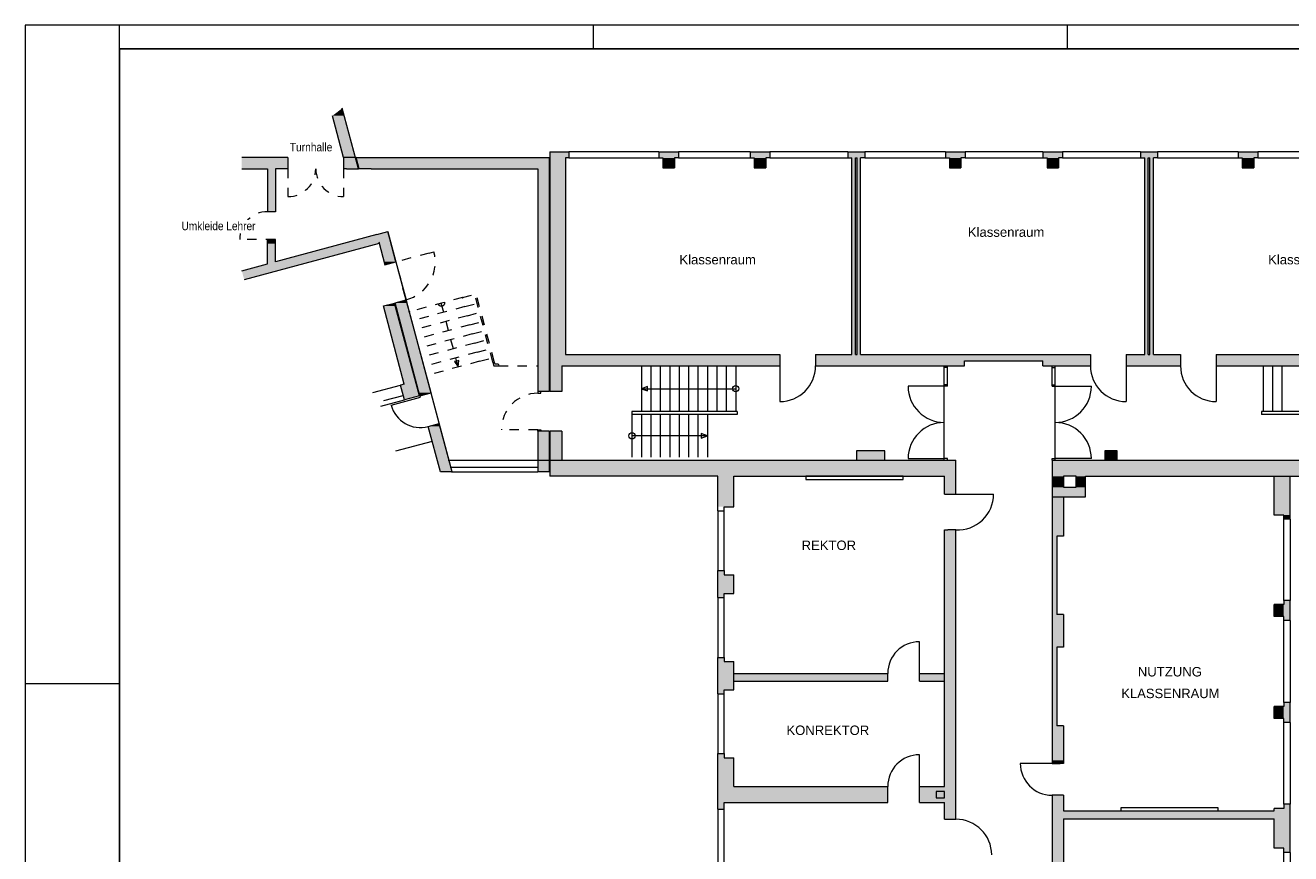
# Model space of a CAD drawing. Header units: millimetres. Extents: x 0 to 61.6, y 0 to 43.2.
# Tile 2 of 3: x 0 to 40.3, y 16.9 to 43.2. Entities that reach past the tile are written whole.
import ezdxf
from ezdxf.enums import TextEntityAlignment as Align

# ---------------------------------------------------------------- set-up
doc = ezdxf.new("R2010")
doc.units = ezdxf.units.MM
doc.linetypes.add('DURCHG', pattern=[0])
doc.linetypes.add('GESTR1', pattern=[0.4, 0.2, -0.2])
for name, color, linetype in [('AENDERUNG', 7, 'Continuous'), ('BEMASSUNG', 7, 'Continuous'), ('BESCHRIFTUNG', 7, 'Continuous'), ('FENSTER', 7, 'Continuous'), ('GEOMETRIE', 7, 'Continuous'), ('GERAETE', 7, 'Continuous'), ('MOEBEL', 7, 'Continuous'), ('PLANSYMBOL', 7, 'Continuous'), ('SCHRAFF', 7, 'Continuous'), ('TEXTE', 7, 'Continuous'), ('TRAGWAND', 7, 'Continuous'), ('TREPPE', 7, 'Continuous'), ('TUER', 7, 'Continuous')]:
    doc.layers.add(name, color=color, linetype=linetype)
doc.styles.add('Arial', font='ARIAL.TTF')

# ---------------------------------------------------------------- blocks, each defined once
blk = doc.blocks.new('DIM2')
at = {"layer": 'BEMASSUNG', "color": 7, "linetype": 'DURCHG', "lineweight": 9, "ltscale": 1.5}
blk.add_line((12.17, 34.268), (12.015, 34.847), dxfattribs=at)
at = {"layer": 'GEOMETRIE', "color": 7}
for p in [(13.908, 34.545), (12.217, 34.092)]:
    blk.add_point(p, dxfattribs=at)

msp = doc.modelspace()

# ---------------------------------------------------------------- hatches: boundary and pattern name
at = {"layer": 'SCHRAFF'}
for points in [[(9.77124, 40.32328), (10.14912, 40.32328), (10.0844, 40.56483)], [(10.12521, 39.00227), (10.50308, 39.00227), (10.14912, 40.32328), (9.77124, 40.32328)], [(16.68936, 38.98227), (17.28936, 38.98227), (17.28936, 39.18227), (16.68936, 39.18227)], [(20.15419, 38.98227), (20.77919, 38.98227), (20.77919, 39.18227), (20.15419, 39.18227)], [(23.05953, 38.98227), (23.68453, 38.98227), (23.68453, 39.18227), (23.05953, 39.18227)], [(26.16436, 39.08227), (26.70436, 39.08227), (26.70436, 39.18227), (26.16436, 39.18227)], [(26.16436, 38.98227), (26.70436, 38.98227), (26.70436, 39.08227), (26.16436, 39.08227)], [(29.26919, 38.98227), (29.89419, 38.98227), (29.89419, 39.18227), (29.26919, 39.18227)], [(32.37453, 38.98227), (32.99953, 38.98227), (32.99953, 39.18227), (32.37453, 39.18227)], [(35.47936, 38.98227), (36.01936, 38.98227), (36.01936, 39.18227), (35.47936, 39.18227)], [(38.58419, 38.98227), (39.20919, 38.98227), (39.20919, 39.18227), (38.58419, 39.18227)], [(6.88628, 38.63727), (8.35521, 38.63727), (8.35521, 39.00227), (6.88628, 39.00227)], [(10.12521, 38.63727), (16.66936, 38.63727), (16.66936, 39.00227), (10.12521, 39.00227)], [(16.68936, 32.73727), (17.18936, 32.73727), (17.18936, 38.98227), (16.68936, 38.98227)], [(20.28419, 38.67227), (20.64919, 38.67227), (20.64919, 38.98227), (20.28419, 38.98227)], [(23.18953, 38.67227), (23.55453, 38.67227), (23.55453, 38.98227), (23.18953, 38.98227)], [(26.29436, 32.73727), (26.57436, 32.73727), (26.57436, 38.98227), (26.29436, 38.98227)], [(29.39919, 38.67227), (29.76419, 38.67227), (29.76419, 38.98227), (29.39919, 38.98227)], [(32.50453, 38.67227), (32.86953, 38.67227), (32.86953, 38.98227), (32.50453, 38.98227)], [(35.60936, 32.73727), (35.88936, 32.73727), (35.88936, 38.98227), (35.60936, 38.98227)], [(38.71419, 38.67227), (39.07919, 38.67227), (39.07919, 38.98227), (38.71419, 38.98227)], [(7.70521, 37.2741), (7.95521, 37.2741), (7.95521, 38.63727), (7.70521, 38.63727)], [(16.30436, 31.55227), (16.66936, 31.55227), (16.66936, 38.63727), (16.30436, 38.63727)], [(10.58212, 36.3891), (11.60186, 36.3891), (11.53355, 36.64403)], [(7.70521, 36.25978), (7.95521, 36.25978), (7.95521, 36.3891), (7.70521, 36.3891)], [(7.70521, 35.68521), (7.95521, 35.68521), (7.95521, 36.25978), (7.70521, 36.25978)], [(7.95521, 35.68521), (9.11432, 35.68521), (11.25864, 36.25978), (10.09952, 36.25978)], [(10.09952, 36.25978), (11.63651, 36.25978), (11.60186, 36.3891), (10.58212, 36.3891)], [(11.41259, 35.68521), (11.79047, 35.68521), (11.63651, 36.25978), (11.25864, 36.25978)], [(6.88628, 35.3988), (8.04539, 35.3988), (8.73522, 35.58364), (7.57611, 35.58364)], [(7.57611, 35.58364), (8.73522, 35.58364), (8.86432, 35.61823), (7.70521, 35.61823)], [(7.70521, 35.6781), (9.08778, 35.6781), (9.11432, 35.68521), (7.70521, 35.68521)], [(7.70521, 35.61823), (8.86432, 35.61823), (9.08778, 35.6781), (7.70521, 35.6781)], [(11.4145, 35.6781), (11.79237, 35.6781), (11.79047, 35.68521), (11.41259, 35.68521)], [(11.43054, 35.61823), (11.56891, 35.61823), (11.79237, 35.6781), (11.4145, 35.6781)], [(11.43981, 35.58364), (11.56891, 35.61823), (11.43054, 35.61823)], [(6.96392, 35.10902), (8.04539, 35.3988), (6.88628, 35.3988)], [(11.39145, 34.27658), (11.76933, 34.27658), (11.74401, 34.37105)], [(12.05662, 31.79415), (12.43449, 31.79415), (11.76933, 34.27658), (11.39145, 34.27658)], [(11.76333, 34.37623), (12.14121, 34.37623), (12.1159, 34.4707)], [(12.53001, 31.51496), (12.90788, 31.51496), (12.14121, 34.37623), (11.76333, 34.37623)], [(16.68936, 32.37227), (24.00436, 32.37227), (24.00436, 32.73727), (16.68936, 32.73727)], [(25.13936, 32.53727), (33.88436, 32.53727), (33.88436, 32.73727), (25.13936, 32.73727)], [(35.01936, 32.37227), (36.74936, 32.37227), (36.74936, 32.73727), (35.01936, 32.73727)], [(37.88436, 32.37227), (45.23436, 32.37227), (45.23436, 32.73727), (37.88436, 32.73727)], [(16.68936, 31.55227), (17.06936, 31.55227), (17.06936, 32.37227), (16.68936, 32.37227)], [(25.13936, 32.37227), (29.87686, 32.37227), (29.87686, 32.53727), (25.13936, 32.53727)], [(32.36436, 32.37227), (33.88436, 32.37227), (33.88436, 32.53727), (32.36436, 32.53727)], [(11.93588, 31.7618), (12.44316, 31.7618), (12.43449, 31.79415), (12.05662, 31.79415)], [(12.02871, 31.41532), (12.536, 31.41532), (12.44316, 31.7618), (11.93588, 31.7618)], [(12.0627, 31.2885), (12.536, 31.41532), (12.02871, 31.41532)], [(12.55532, 31.42049), (12.90788, 31.51496), (12.53001, 31.51496)], [(12.81673, 30.44491), (13.1946, 30.44491), (13.16929, 30.53938)], [(13.20328, 29.00227), (13.58116, 29.00227), (13.1946, 30.44491), (12.81673, 30.44491)], [(16.30436, 29.00227), (16.66936, 29.00227), (16.66936, 30.29227), (16.30436, 30.29227)], [(16.68936, 29.37227), (17.06936, 29.37227), (17.06936, 30.29227), (16.68936, 30.29227)], [(26.43936, 29.37227), (27.33936, 29.37227), (27.33936, 29.67227), (26.43936, 29.67227)], [(34.33936, 29.37227), (34.73936, 29.37227), (34.73936, 29.67227), (34.33936, 29.67227)], [(16.68936, 28.86227), (29.60686, 28.86227), (29.60686, 29.37227), (16.68936, 29.37227)], [(32.66186, 28.86227), (45.23436, 28.86227), (45.23436, 29.37227), (32.66186, 29.37227)], [(22.03436, 27.89227), (22.54436, 27.89227), (22.54436, 28.86227), (22.03436, 28.86227)], [(29.24186, 28.29183), (29.60686, 28.29183), (29.60686, 28.86227), (29.24186, 28.86227)], [(32.66186, 28.51227), (33.02686, 28.51227), (33.02686, 28.86227), (32.66186, 28.86227)], [(33.42936, 28.51227), (33.72936, 28.51227), (33.72936, 28.86227), (33.42936, 28.86227)], [(39.72436, 27.62727), (40.23436, 27.62727), (40.23436, 28.86227), (39.72436, 28.86227)], [(32.66186, 28.21227), (33.72936, 28.21227), (33.72936, 28.51227), (32.66186, 28.51227)], [(32.66186, 26.96227), (33.02686, 26.96227), (33.02686, 28.21227), (32.66186, 28.21227)], [(40.03436, 27.49727), (40.23436, 27.49727), (40.23436, 27.62727), (40.03436, 27.62727)], [(29.24186, 17.95727), (29.60686, 17.95727), (29.60686, 27.15683), (29.24186, 27.15683)], [(32.66186, 24.46227), (32.81186, 24.46227), (32.81186, 26.96227), (32.66186, 26.96227)], [(22.03436, 25.00227), (22.13436, 25.00227), (22.13436, 25.86227), (22.03436, 25.86227)], [(22.13436, 25.00227), (22.23436, 25.00227), (22.23436, 25.86227), (22.13436, 25.86227)], [(22.23436, 25.13227), (22.54436, 25.13227), (22.54436, 25.73227), (22.23436, 25.73227)], [(39.72436, 24.40227), (40.03436, 24.40227), (40.03436, 24.78227), (39.72436, 24.78227)], [(40.03436, 24.27227), (40.23436, 24.27227), (40.23436, 24.91227), (40.03436, 24.91227)], [(32.66186, 23.43227), (33.02686, 23.43227), (33.02686, 24.46227), (32.66186, 24.46227)], [(32.66186, 20.93227), (32.81186, 20.93227), (32.81186, 23.43227), (32.66186, 23.43227)], [(22.03436, 21.94227), (22.23436, 21.94227), (22.23436, 23.10227), (22.03436, 23.10227)], [(22.23436, 22.07227), (22.54436, 22.07227), (22.54436, 22.97227), (22.23436, 22.97227)], [(22.54436, 22.34227), (27.43436, 22.34227), (27.43436, 22.59227), (22.54436, 22.59227)], [(22.54436, 22.52227), (27.43436, 22.52227), (27.43436, 22.59227), (22.54436, 22.59227)], [(28.44436, 22.34227), (29.24186, 22.34227), (29.24186, 22.59227), (28.44436, 22.59227)], [(39.72436, 21.16227), (40.03436, 21.16227), (40.03436, 21.54227), (39.72436, 21.54227)], [(40.03436, 21.03227), (40.23436, 21.03227), (40.23436, 21.67227), (40.03436, 21.67227)], [(32.66186, 19.83227), (33.02686, 19.83227), (33.02686, 20.93227), (32.66186, 20.93227)], [(22.03436, 18.27227), (22.13436, 18.27227), (22.13436, 20.04227), (22.03436, 20.04227)], [(22.13436, 18.27227), (22.23436, 18.27227), (22.23436, 20.04227), (22.13436, 20.04227)], [(22.23436, 18.48727), (22.54436, 18.48727), (22.54436, 19.91227), (22.23436, 19.91227)], [(32.66186, 19.73227), (33.02686, 19.73227), (33.02686, 19.83227), (32.66186, 19.83227)], [(22.54436, 18.48727), (27.43436, 18.48727), (27.43436, 18.99727), (22.54436, 18.99727)], [(28.44436, 18.48727), (29.24186, 18.48727), (29.24186, 18.99727), (28.44436, 18.99727)], [(32.66186, 16.15227), (33.02686, 16.15227), (33.02686, 18.72227), (32.66186, 18.72227)], [(33.02686, 17.97227), (39.72436, 17.97227), (39.72436, 18.22227), (33.02686, 18.22227)], [(39.72436, 17.03227), (40.03436, 17.03227), (40.03436, 18.30227), (39.72436, 18.30227)], [(40.03436, 16.90227), (40.23436, 16.90227), (40.23436, 18.43227), (40.03436, 18.43227)]]:
    msp.add_hatch(color=254, dxfattribs=at).paths.add_polyline_path(points)

# ---------------------------------------------------------------- linework, layer by layer
at = {"layer": 'AENDERUNG', "color": 7, "linetype": 'DURCHG', "lineweight": 9, "ltscale": 1.5}
msp.add_line((29.60686, 28.49183), (29.60686, 29.37227), dxfattribs=at)
at = {"layer": 'FENSTER', "color": 7, "linetype": 'DURCHG', "lineweight": 9, "ltscale": 1.5}
for p, q in [((20.15419, 39.18227), (17.28936, 39.18227)), ((23.05953, 39.18227), (20.77919, 39.18227)), ((26.16436, 39.18227), (23.68453, 39.18227)), ((29.26919, 39.18227), (26.70436, 39.18227)), ((32.37453, 39.18227), (29.89419, 39.18227)), ((35.47936, 39.18227), (32.99953, 39.18227)), ((38.58419, 39.18227), (36.01936, 39.18227)), ((41.48953, 39.18227), (39.20919, 39.18227)), ((17.28936, 38.98227), (20.15419, 38.98227)), ((20.77919, 38.98227), (23.05953, 38.98227)), ((23.68453, 38.98227), (26.16436, 38.98227)), ((26.70436, 38.98227), (29.26919, 38.98227)), ((29.89419, 38.98227), (32.37453, 38.98227)), ((32.99953, 38.98227), (35.47936, 38.98227)), ((36.01936, 38.98227), (38.58419, 38.98227)), ((39.20919, 38.98227), (41.48953, 38.98227)), ((11.05828, 31.52665), (11.93588, 31.7618)), ((11.40886, 31.26859), (12.02387, 31.43339)), ((11.31323, 31.08768), (12.0627, 31.2885)), ((13.45522, 29.37227), (16.30436, 29.37227)), ((13.51417, 29.15227), (16.30436, 29.15227)), ((13.55436, 29.00227), (16.30436, 29.00227)), ((22.03436, 27.76227), (22.03436, 25.86227)), ((22.23436, 25.86227), (22.23436, 27.76227)), ((40.03436, 24.91227), (40.03436, 27.49727)), ((40.23436, 27.49727), (40.23436, 24.91227)), ((22.03436, 25.00227), (22.03436, 23.10227)), ((22.23436, 23.10227), (22.23436, 25.00227)), ((40.03436, 21.67227), (40.03436, 24.27227)), ((40.23436, 24.27227), (40.23436, 21.67227)), ((22.03436, 21.94227), (22.03436, 20.04227)), ((22.23436, 20.04227), (22.23436, 21.94227)), ((40.03436, 18.43227), (40.03436, 21.03227)), ((40.23436, 21.03227), (40.23436, 18.43227)), ((22.03436, 18.27227), (22.03436, 16.37227)), ((22.23436, 16.37227), (22.23436, 18.27227)), ((40.03436, 14.30227), (40.03436, 16.90227)), ((40.23436, 16.90227), (40.23436, 14.30227))]:
    msp.add_line(p, q, dxfattribs=at)
at = {"layer": 'GEOMETRIE', "color": 7, "linetype": 'DURCHG', "lineweight": 9, "ltscale": 1.5}
for p, q in [((61.65, 43.2), (0, 43.2)), ((0, 43.2), (0, 0)), ((3, 42.45), (3, 43.2)), ((18.075, 42.45), (18.075, 43.2)), ((33.15, 42.45), (33.15, 43.2)), ((8.35521, 39.00227), (6.88628, 39.00227)), ((8.35521, 39.00227), (8.35521, 38.63727)), ((10.52379, 39.00227), (10.12521, 39.00227)), ((10.12521, 39.00227), (10.12521, 38.63727)), ((6.88628, 38.63727), (7.70521, 38.63727)), ((7.70521, 38.63727), (7.70521, 37.2741)), ((8.35521, 38.63727), (7.95521, 38.63727)), ((7.95521, 38.63727), (7.95521, 37.2741)), ((10.22301, 38.63727), (10.12521, 38.63727)), ((10.99946, 38.63727), (10.60088, 38.63727)), ((7.95521, 37.2741), (7.70521, 37.2741)), ((11.25864, 36.25978), (6.96392, 35.10902)), ((7.70521, 35.61823), (7.70521, 36.3891)), ((7.70521, 36.3891), (7.95521, 36.3891)), ((11.18099, 36.54956), (7.95521, 35.68521)), ((7.95521, 35.68521), (7.95521, 36.3891)), ((11.24311, 36.31774), (11.43981, 35.58364)), ((11.79237, 35.6781), (11.59567, 36.41221)), ((12.84623, 35.96049), (12.99978, 36.00163)), ((6.88628, 35.3988), (7.70521, 35.61823)), ((11.43981, 35.58364), (11.79237, 35.6781)), ((11.79237, 35.6781), (12.1159, 34.4707)), ((0, 22.275), (3, 22.275))]:
    msp.add_line(p, q, dxfattribs=at)
at = {"layer": 'GEOMETRIE', "color": 7, "linetype": 'DURCHG', "lineweight": 25, "ltscale": 1.5}
for p, q in [((60.9, 42.45), (3, 42.45)), ((3, 42.45), (3, 0.75))]:
    msp.add_line(p, q, dxfattribs=at)
at = {"layer": 'GEOMETRIE', "color": 7, "linetype": 'GESTR1', "lineweight": 9, "ltscale": 1.5}
for p, q in [((8.35521, 38.63727), (8.35521, 37.75227)), ((10.12521, 38.63727), (10.12521, 37.75227)), ((7.95521, 36.3891), (6.82021, 36.3891)), ((12.84623, 35.96049), (11.73542, 35.66284)), ((13.90765, 34.54527), (14.34231, 34.66174)), ((13.90765, 34.54527), (14.34231, 34.66174)), ((14.87127, 32.49447), (14.29402, 34.6488)), ((14.87127, 32.49447), (14.29402, 34.6488)), ((14.91956, 32.50741), (14.34231, 34.66174)), ((14.91956, 32.50741), (14.34231, 34.66174)), ((13.77502, 32.33565), (13.2315, 34.36409)), ((13.77502, 32.33565), (13.2315, 34.36409)), ((13.98529, 34.25549), (14.37166, 34.35902)), ((13.98529, 34.25549), (14.37166, 34.35902)), ((14.06294, 33.96571), (14.44931, 34.06924)), ((14.06294, 33.96571), (14.44931, 34.06924)), ((14.14058, 33.67593), (14.52695, 33.77946)), ((14.14058, 33.67593), (14.52695, 33.77946)), ((14.21823, 33.38616), (14.6046, 33.48968)), ((14.21823, 33.38616), (14.6046, 33.48968)), ((14.29588, 33.09638), (14.68225, 33.19991)), ((14.29588, 33.09638), (14.68225, 33.19991)), ((14.37352, 32.8066), (14.75989, 32.91013)), ((14.37352, 32.8066), (14.75989, 32.91013)), ((14.45117, 32.51682), (14.83754, 32.62035)), ((14.45117, 32.51682), (14.83754, 32.62035)), ((14.87127, 32.49447), (14.90401, 32.37227)), ((14.87127, 32.49447), (14.90401, 32.37227)), ((14.90401, 32.37227), (15.0593, 32.37227)), ((14.90401, 32.37227), (15.0593, 32.37227)), ((14.94238, 32.42227), (14.91956, 32.50741)), ((14.94238, 32.42227), (14.91956, 32.50741)), ((15.0459, 32.42227), (14.94238, 32.42227)), ((15.0459, 32.42227), (14.94238, 32.42227)), ((15.0459, 32.42227), (15.0489, 32.4111)), ((15.0489, 32.4111), (15.0593, 32.37227)), ((15.0489, 32.4111), (15.0593, 32.37227)), ((15.0593, 32.37227), (16.30436, 32.37227))]:
    msp.add_line(p, q, dxfattribs=at)
for centre, radius, start, end in [((8.35521, 38.63727), 0.885, 270, 0), ((10.12521, 38.63727), 0.885, 180, 270), ((7.70521, 36.3891), 0.885, 90, 180), ((11.79237, 35.6781), 1.25, 285, 15)]:
    msp.add_arc(centre, radius, start, end, dxfattribs=at)
at = {"layer": 'GERAETE', "color": 254, "linetype": 'DURCHG', "lineweight": 15, "ltscale": 1.5}
for p, q in [((27.33936, 29.67227), (26.43936, 29.67227)), ((26.43936, 29.67227), (26.43936, 29.37227)), ((27.33936, 29.37227), (27.33936, 29.67227)), ((34.73936, 29.67227), (34.33936, 29.67227)), ((34.33936, 29.67227), (34.33936, 29.37227)), ((34.73936, 29.37227), (34.73936, 29.67227)), ((34.33936, 29.37227), (34.73936, 29.37227))]:
    msp.add_line(p, q, dxfattribs=at)
at = {"layer": 'MOEBEL', "color": 7, "linetype": 'DURCHG', "lineweight": 9, "ltscale": 1.5}
for p, q in [((27.93025, 28.86227), (24.82936, 28.86227)), ((24.82936, 28.86227), (24.82936, 28.76227)), ((24.83025, 28.76227), (27.93025, 28.76227)), ((27.93025, 28.76227), (27.93025, 28.86227)), ((37.94847, 18.32227), (34.84847, 18.32227)), ((34.84847, 18.32227), (34.84847, 18.22227)), ((34.84847, 18.22227), (37.94936, 18.22227)), ((37.94936, 18.22227), (37.94936, 18.32227))]:
    msp.add_line(p, q, dxfattribs=at)
at = {"layer": 'PLANSYMBOL', "color": 7, "linetype": 'GESTR1', "lineweight": 9, "ltscale": 1.5}
for p, q in [((13.72437, 32.5252), (13.65665, 32.50705)), ((13.72437, 32.5252), (13.65665, 32.50705)), ((13.65665, 32.50705), (13.77494, 32.33647)), ((13.65665, 32.50705), (13.77494, 32.33647)), ((13.79209, 32.54334), (13.72437, 32.5252)), ((13.79209, 32.54334), (13.72437, 32.5252)), ((13.77494, 32.33647), (13.79209, 32.54334)), ((13.77494, 32.33647), (13.79209, 32.54334))]:
    msp.add_line(p, q, dxfattribs=at)
at = {"layer": 'PLANSYMBOL', "color": 7, "linetype": 'DURCHG', "lineweight": 9, "ltscale": 1.5}
for p, q in [((19.79474, 31.71738), (19.59936, 31.64727)), ((19.59936, 31.64727), (19.79474, 31.57716)), ((19.59936, 31.64727), (22.59936, 31.64727)), ((19.79474, 31.64727), (19.79474, 31.71738)), ((19.79474, 31.57716), (19.79474, 31.64727)), ((21.69936, 30.14727), (21.50398, 30.21738)), ((21.50398, 30.21738), (21.50398, 30.14727)), ((21.69936, 30.14727), (19.29936, 30.14727)), ((21.50398, 30.14727), (21.50398, 30.07716)), ((21.50398, 30.07716), (21.69936, 30.14727))]:
    msp.add_line(p, q, dxfattribs=at)
at = {"layer": 'PLANSYMBOL', "color": 7, "linetype": 'GESTR1', "lineweight": 9, "ltscale": 1.5}
msp.add_circle((13.23633, 34.36606), 0.1, dxfattribs=at)
msp.add_circle((13.23633, 34.36606), 0.1, dxfattribs=at)
at = {"layer": 'PLANSYMBOL', "color": 7, "linetype": 'DURCHG', "lineweight": 9, "ltscale": 1.5}
for centre in [(22.59936, 31.64727), (19.29936, 30.14727)]:
    msp.add_circle(centre, 0.1, dxfattribs=at)
at = {"layer": 'TRAGWAND', "color": 7, "linetype": 'DURCHG', "lineweight": 9, "ltscale": 1.5}
for p, q in [((10.12521, 39.00227), (9.77124, 40.32328)), ((10.60088, 38.63727), (10.0844, 40.56483)), ((16.68936, 39.18227), (17.28936, 39.18227)), ((16.68936, 39.18227), (16.68936, 31.55227)), ((17.28936, 39.18227), (17.28936, 38.98227)), ((20.15419, 39.18227), (20.15419, 38.98227)), ((20.15419, 39.18227), (20.77919, 39.18227)), ((20.77919, 39.18227), (20.77919, 38.98227)), ((23.05953, 39.18227), (23.05953, 38.98227)), ((23.05953, 39.18227), (23.68453, 39.18227)), ((23.68453, 39.18227), (23.68453, 38.98227)), ((26.16436, 39.18227), (26.16436, 38.98227)), ((26.16436, 39.18227), (26.70436, 39.18227)), ((26.70436, 39.18227), (26.70436, 38.98227)), ((29.26919, 39.18227), (29.26919, 38.98227)), ((29.26919, 39.18227), (29.89419, 39.18227)), ((29.89419, 39.18227), (29.89419, 38.98227)), ((32.37453, 39.18227), (32.37453, 38.98227)), ((32.37453, 39.18227), (32.99953, 39.18227)), ((32.99953, 39.18227), (32.99953, 38.98227)), ((35.47936, 39.18227), (35.47936, 38.98227)), ((35.47936, 39.18227), (36.01936, 39.18227)), ((36.01936, 39.18227), (36.01936, 38.98227)), ((38.58419, 39.18227), (38.58419, 38.98227)), ((38.58419, 39.18227), (39.20919, 39.18227)), ((39.20919, 39.18227), (39.20919, 38.98227)), ((10.52379, 39.00227), (16.66936, 39.00227)), ((10.62159, 38.63727), (10.52379, 39.00227)), ((16.66936, 39.00227), (16.66936, 31.55227)), ((17.28936, 38.98227), (17.18936, 38.98227)), ((17.18936, 38.98227), (17.18936, 32.73727)), ((20.15419, 38.98227), (20.28419, 38.98227)), ((20.28419, 38.98227), (20.28419, 38.67227)), ((20.28419, 38.67227), (20.64919, 38.67227)), ((20.77919, 38.98227), (20.64919, 38.98227)), ((20.64919, 38.98227), (20.64919, 38.67227)), ((23.05953, 38.98227), (23.18953, 38.98227)), ((23.18953, 38.98227), (23.18953, 38.67227)), ((23.18953, 38.67227), (23.55453, 38.67227)), ((23.68453, 38.98227), (23.55453, 38.98227)), ((23.55453, 38.98227), (23.55453, 38.67227)), ((26.16436, 38.98227), (26.29436, 38.98227)), ((26.29436, 32.73727), (26.29436, 38.98227)), ((26.40936, 32.73727), (26.40936, 38.98227)), ((26.40936, 38.98227), (26.45936, 38.98227)), ((26.45936, 32.73727), (26.45936, 38.98227)), ((26.57436, 32.73727), (26.57436, 38.98227)), ((26.70436, 38.98227), (26.57436, 38.98227)), ((29.26919, 38.98227), (29.39919, 38.98227)), ((29.39919, 38.98227), (29.39919, 38.67227)), ((29.39919, 38.67227), (29.76419, 38.67227)), ((29.89419, 38.98227), (29.76419, 38.98227)), ((29.76419, 38.98227), (29.76419, 38.67227)), ((32.37453, 38.98227), (32.50453, 38.98227)), ((32.50453, 38.98227), (32.50453, 38.67227)), ((32.50453, 38.67227), (32.86953, 38.67227)), ((32.99953, 38.98227), (32.86953, 38.98227)), ((32.86953, 38.98227), (32.86953, 38.67227)), ((35.47936, 38.98227), (35.60936, 38.98227)), ((35.60936, 32.73727), (35.60936, 38.98227)), ((35.72436, 32.73727), (35.72436, 38.98227)), ((35.72436, 38.98227), (35.77436, 38.98227)), ((35.77436, 32.73727), (35.77436, 38.98227)), ((36.01936, 38.98227), (35.88936, 38.98227)), ((35.88936, 32.73727), (35.88936, 38.98227)), ((38.58419, 38.98227), (38.71419, 38.98227)), ((38.71419, 38.98227), (38.71419, 38.67227)), ((38.71419, 38.67227), (39.07919, 38.67227)), ((39.20919, 38.98227), (39.07919, 38.98227)), ((39.07919, 38.98227), (39.07919, 38.67227)), ((10.22301, 38.63727), (10.60088, 38.63727)), ((10.99946, 38.63727), (16.30436, 38.63727)), ((16.30436, 38.63727), (16.30436, 31.55227)), ((11.18099, 36.54956), (11.53355, 36.64403)), ((11.59567, 36.41221), (11.53355, 36.64403)), ((13.58116, 29.00227), (11.53804, 36.62727)), ((11.39145, 34.27658), (11.74401, 34.37105)), ((12.05662, 31.79415), (11.39145, 34.27658)), ((12.536, 31.41532), (11.74401, 34.37105)), ((11.76333, 34.37623), (12.1159, 34.4707)), ((12.55532, 31.42049), (11.76333, 34.37623)), ((12.90788, 31.51496), (12.1159, 34.4707)), ((17.18936, 32.73727), (24.00436, 32.73727)), ((24.00436, 32.73727), (24.00436, 32.37227)), ((25.13936, 32.73727), (25.13936, 32.37227)), ((25.13936, 32.73727), (26.29436, 32.73727)), ((26.40936, 32.73727), (26.45936, 32.73727)), ((26.57436, 32.73727), (33.88436, 32.73727)), ((33.88436, 32.73727), (33.88436, 32.37227)), ((35.01936, 32.73727), (35.60936, 32.73727)), ((35.01936, 32.73727), (35.01936, 32.37227)), ((35.72436, 32.73727), (35.77436, 32.73727)), ((35.88936, 32.73727), (36.74936, 32.73727)), ((36.74936, 32.73727), (36.74936, 32.37227)), ((37.88436, 32.73727), (37.88436, 32.37227)), ((37.88436, 32.73727), (44.72436, 32.73727)), ((17.06936, 32.37227), (24.00436, 32.37227)), ((17.06936, 32.37227), (17.06936, 31.55227)), ((25.13936, 32.37227), (29.87686, 32.37227)), ((29.87686, 32.53727), (32.36436, 32.53727)), ((29.87686, 32.37227), (29.87686, 32.53727)), ((32.36436, 32.37227), (32.36436, 32.53727)), ((32.36436, 32.37227), (33.88436, 32.37227)), ((35.01936, 32.37227), (36.74936, 32.37227)), ((37.88436, 32.37227), (44.72436, 32.37227)), ((12.05662, 31.79415), (11.93588, 31.7618)), ((12.0627, 31.2885), (11.93588, 31.7618)), ((12.536, 31.41532), (12.0627, 31.2885)), ((12.55532, 31.42049), (12.90788, 31.51496)), ((16.66936, 31.55227), (16.30436, 31.55227)), ((17.06936, 31.55227), (16.68936, 31.55227)), ((12.81673, 30.44491), (13.16929, 30.53938)), ((13.20328, 29.00227), (12.81673, 30.44491)), ((13.58116, 29.00227), (13.16929, 30.53938)), ((16.66936, 30.29227), (16.30436, 30.29227)), ((16.30436, 30.29227), (16.30436, 29.00227)), ((16.66936, 30.29227), (16.66936, 29.00227)), ((16.68936, 30.29227), (16.68936, 28.86227)), ((17.06936, 30.29227), (16.68936, 30.29227)), ((17.06936, 30.29227), (17.06936, 29.37227)), ((13.58116, 29.00227), (13.20328, 29.00227)), ((16.30436, 29.37227), (16.66936, 29.37227)), ((16.66936, 29.00227), (16.30436, 29.00227)), ((16.68936, 29.37227), (29.60686, 29.37227)), ((32.66186, 29.37227), (32.66186, 19.93227)), ((32.66186, 29.37227), (44.72436, 29.37227)), ((22.03436, 28.86227), (16.68936, 28.86227)), ((22.03436, 27.76227), (22.03436, 28.86227)), ((22.54436, 28.86227), (29.24186, 28.86227)), ((22.54436, 27.89227), (22.54436, 28.86227)), ((29.24186, 28.29183), (29.24186, 28.86227)), ((33.42936, 28.86227), (33.02686, 28.86227)), ((33.02686, 28.86227), (33.02686, 28.51227)), ((33.42936, 28.51227), (33.42936, 28.86227)), ((33.72936, 28.86227), (45.23436, 28.86227)), ((33.72936, 28.21227), (33.72936, 28.86227)), ((39.72436, 27.62727), (39.72436, 28.86227)), ((40.23436, 27.71227), (40.23436, 28.86227)), ((29.24186, 28.29183), (29.34686, 28.29183)), ((32.66186, 28.21227), (33.72936, 28.21227)), ((33.02686, 28.51227), (33.42936, 28.51227)), ((33.02686, 28.21227), (33.02686, 26.96227)), ((22.23436, 27.76227), (22.23436, 27.89227)), ((22.23436, 27.89227), (22.54436, 27.89227)), ((39.72436, 27.62727), (39.72436, 27.99227)), ((40.23436, 27.49727), (40.23436, 28.12227)), ((22.03436, 27.76227), (22.23436, 27.76227)), ((40.03436, 27.62727), (39.72436, 27.62727)), ((40.03436, 27.49727), (40.03436, 27.62727)), ((40.23436, 27.49727), (40.03436, 27.49727)), ((29.24186, 18.99727), (29.24186, 27.15683)), ((29.24186, 27.15683), (29.34686, 27.15683)), ((29.60686, 18.15727), (29.60686, 26.95683)), ((32.81186, 26.96227), (32.81186, 24.46227)), ((33.02686, 26.96227), (32.81186, 26.96227)), ((22.03436, 25.86227), (22.23436, 25.86227)), ((22.03436, 25.00227), (22.03436, 25.86227)), ((22.23436, 25.86227), (22.23436, 25.73227)), ((22.23436, 25.73227), (22.54436, 25.73227)), ((22.54436, 25.13227), (22.54436, 25.73227)), ((22.03436, 25.00227), (22.23436, 25.00227)), ((22.23436, 25.00227), (22.23436, 25.13227)), ((22.23436, 25.13227), (22.54436, 25.13227)), ((40.03436, 24.78227), (39.72436, 24.78227)), ((39.72436, 24.40227), (39.72436, 24.78227)), ((40.23436, 24.91227), (40.03436, 24.91227)), ((40.03436, 24.91227), (40.03436, 24.78227)), ((40.23436, 24.27227), (40.23436, 24.91227)), ((40.23436, 24.27227), (40.23436, 24.75227)), ((33.02686, 24.46227), (32.81186, 24.46227)), ((33.02686, 24.46227), (33.02686, 23.43227)), ((40.03436, 24.40227), (39.72436, 24.40227)), ((39.72436, 24.40227), (39.72436, 24.40227)), ((40.03436, 24.40227), (39.72436, 24.40227)), ((40.03436, 24.27227), (40.03436, 24.40227)), ((40.03436, 24.27227), (40.03436, 24.40227)), ((40.23436, 24.27227), (40.03436, 24.27227)), ((40.23436, 24.27227), (40.03436, 24.27227)), ((33.02686, 23.43227), (32.81186, 23.43227)), ((32.81186, 23.43227), (32.81186, 20.93227)), ((22.03436, 23.10227), (22.23436, 23.10227)), ((22.03436, 21.94227), (22.03436, 23.10227)), ((22.23436, 23.10227), (22.23436, 22.97227)), ((22.23436, 22.97227), (22.54436, 22.97227)), ((22.54436, 22.07227), (22.54436, 22.97227)), ((22.54436, 22.59227), (27.43436, 22.59227)), ((27.43436, 22.34227), (27.43436, 22.59227)), ((28.44436, 22.34227), (28.44436, 22.59227)), ((28.44436, 22.59227), (29.24186, 22.59227)), ((22.54436, 22.34227), (27.43436, 22.34227)), ((28.44436, 22.34227), (29.24186, 22.34227)), ((22.03436, 21.94227), (22.23436, 21.94227)), ((22.23436, 21.94227), (22.23436, 22.07227)), ((22.23436, 22.07227), (22.54436, 22.07227)), ((40.03436, 21.54227), (39.72436, 21.54227)), ((39.72436, 21.16227), (39.72436, 21.54227)), ((40.23436, 21.67227), (40.03436, 21.67227)), ((40.03436, 21.67227), (40.03436, 21.54227)), ((40.23436, 21.03227), (40.23436, 21.67227)), ((33.02686, 20.93227), (32.81186, 20.93227)), ((33.02686, 20.93227), (33.02686, 19.73227)), ((40.03436, 21.16227), (39.72436, 21.16227)), ((40.03436, 21.03227), (40.03436, 21.16227)), ((40.23436, 21.03227), (40.03436, 21.03227)), ((22.03436, 20.04227), (22.23436, 20.04227)), ((22.03436, 18.27227), (22.03436, 20.04227)), ((22.23436, 20.04227), (22.23436, 19.91227)), ((22.23436, 19.91227), (22.54436, 19.91227)), ((22.54436, 18.99727), (22.54436, 19.91227)), ((33.02686, 19.73227), (32.92186, 19.73227)), ((22.54436, 18.99727), (27.43436, 18.99727)), ((27.43436, 18.48727), (27.43436, 18.99727)), ((28.44436, 18.48727), (28.44436, 18.99727)), ((28.44436, 18.99727), (29.24186, 18.99727)), ((29.24186, 18.84227), (28.97936, 18.84227)), ((28.97936, 18.84227), (28.97936, 18.64227)), ((28.97936, 18.64227), (29.24186, 18.64227)), ((29.24186, 18.64227), (29.24186, 18.84227)), ((32.66186, 18.52227), (32.66186, 15.71227)), ((33.02686, 18.72227), (32.92186, 18.72227)), ((33.02686, 18.72227), (33.02686, 18.22227)), ((22.03436, 18.27227), (22.23436, 18.27227)), ((22.23436, 18.48727), (27.43436, 18.48727)), ((22.23436, 18.27227), (22.23436, 18.48727)), ((28.44436, 18.48727), (29.24186, 18.48727)), ((29.24186, 17.95727), (29.24186, 18.48727)), ((33.02686, 18.22227), (39.72436, 18.22227)), ((39.72436, 18.22227), (39.72436, 18.30227)), ((40.03436, 18.30227), (39.72436, 18.30227)), ((40.23436, 18.43227), (40.03436, 18.43227)), ((40.03436, 18.43227), (40.03436, 18.30227)), ((40.23436, 16.90227), (40.23436, 18.43227)), ((29.24186, 17.95727), (29.34686, 17.95727)), ((33.02686, 17.97227), (39.72436, 17.97227)), ((33.02686, 17.97227), (33.02686, 16.15227)), ((39.72436, 17.03227), (39.72436, 17.97227)), ((40.03436, 17.03227), (39.72436, 17.03227)), ((40.03436, 16.90227), (40.03436, 17.03227)), ((40.23436, 16.90227), (40.03436, 16.90227))]:
    msp.add_line(p, q, dxfattribs=at)
at = {"layer": 'TREPPE', "color": 7, "linetype": 'GESTR1', "lineweight": 9, "ltscale": 1.5}
for p, q in [((13.90765, 34.54527), (12.21728, 34.09233)), ((13.98529, 34.25549), (12.29492, 33.80256)), ((14.06294, 33.96571), (12.37257, 33.51278)), ((14.14058, 33.67593), (12.45021, 33.223)), ((14.21823, 33.38616), (12.52786, 32.93322)), ((14.29588, 33.09638), (12.60551, 32.64345)), ((14.37352, 32.8066), (12.68315, 32.35367)), ((14.45117, 32.51682), (12.7608, 32.06389))]:
    msp.add_line(p, q, dxfattribs=at)
at = {"layer": 'TREPPE', "color": 7, "linetype": 'DURCHG', "lineweight": 9, "ltscale": 1.5}
for p, q in [((19.59936, 32.37227), (19.59936, 30.92227)), ((19.89936, 32.37227), (19.89936, 30.92227)), ((20.19936, 32.37227), (20.19936, 30.92227)), ((20.49936, 32.37227), (20.49936, 30.92227)), ((20.79936, 32.37227), (20.79936, 30.92227)), ((21.09936, 32.37227), (21.09936, 30.92227)), ((21.39936, 32.37227), (21.39936, 30.92227)), ((21.69936, 32.37227), (21.69936, 30.92227)), ((21.99936, 32.37227), (21.99936, 30.92227)), ((22.29936, 32.37227), (22.29936, 30.92227)), ((22.59936, 32.37227), (22.59936, 30.92227)), ((39.37436, 32.37227), (39.37436, 30.92227)), ((39.67436, 32.37227), (39.67436, 30.92227)), ((39.97436, 32.37227), (39.97436, 30.92227)), ((22.64936, 30.92227), (19.29936, 30.92227)), ((19.29936, 30.92227), (19.29936, 30.82227)), ((22.64936, 30.82227), (19.29936, 30.82227)), ((19.29936, 30.82227), (19.29936, 29.47227)), ((19.59936, 30.82227), (19.59936, 29.47227)), ((19.89936, 30.82227), (19.89936, 29.47227)), ((20.19936, 30.82227), (20.19936, 29.47227)), ((20.49936, 30.82227), (20.49936, 29.47227)), ((20.79936, 30.82227), (20.79936, 29.47227)), ((21.09936, 30.82227), (21.09936, 29.47227)), ((21.39936, 30.82227), (21.39936, 29.47227)), ((21.69936, 30.82227), (21.69936, 29.47227)), ((22.64936, 30.92227), (22.64936, 30.82227)), ((43.27436, 30.92227), (39.32436, 30.92227)), ((39.32436, 30.92227), (39.32436, 30.82227)), ((43.27436, 30.82227), (39.32436, 30.82227)), ((12.94355, 29.97161), (11.77922, 29.65962))]:
    msp.add_line(p, q, dxfattribs=at)
at = {"layer": 'TUER', "color": 7, "linetype": 'GESTR1', "lineweight": 15, "ltscale": 1.5}
for p, q in [((11.85578, 35.44145), (12.1159, 34.4707)), ((16.30436, 30.34227), (15.14436, 30.34227))]:
    msp.add_line(p, q, dxfattribs=at)
at = {"layer": 'TUER', "color": 7, "linetype": 'DURCHG', "lineweight": 15, "ltscale": 1.5}
for p, q in [((24.00436, 32.37227), (24.00436, 31.23727)), ((29.23436, 29.37227), (29.23436, 32.37227)), ((29.33436, 32.32227), (29.23436, 32.32227)), ((29.33436, 31.72227), (29.33436, 32.37227)), ((32.66436, 31.72227), (32.66436, 32.37227)), ((32.66436, 32.32227), (32.76436, 32.32227)), ((32.76436, 29.37227), (32.76436, 32.37227)), ((35.01936, 32.37227), (35.01936, 31.23727)), ((37.88436, 32.37227), (37.88436, 31.23727)), ((12.56762, 31.37458), (12.55532, 31.42049)), ((16.30436, 31.55227), (16.30436, 31.50227)), ((16.30436, 31.50227), (16.40436, 31.50227)), ((16.40436, 31.50227), (16.40436, 31.55227)), ((29.23436, 31.72227), (28.08436, 31.72227)), ((29.33436, 31.77227), (29.23436, 31.77227)), ((29.33436, 31.72227), (29.23436, 31.72227)), ((32.66436, 31.77227), (32.76436, 31.77227)), ((32.66436, 31.72227), (32.76436, 31.72227)), ((32.76436, 31.72227), (33.91436, 31.72227)), ((11.63795, 31.12548), (12.56762, 31.37458)), ((16.30436, 30.29227), (16.30436, 30.34227)), ((16.30436, 30.34227), (16.40436, 30.34227)), ((16.40436, 30.34227), (16.40436, 30.29227)), ((28.08436, 29.42227), (29.23436, 29.42227)), ((29.33436, 29.42227), (29.23436, 29.42227)), ((29.33436, 29.37227), (29.33436, 29.42227)), ((32.66436, 29.37227), (32.66436, 29.42227)), ((32.66436, 29.42227), (32.76436, 29.42227)), ((33.91436, 29.42227), (32.76436, 29.42227)), ((29.34686, 28.29183), (29.60686, 28.29183)), ((29.60686, 28.29183), (29.60686, 28.49183)), ((29.60686, 28.29183), (30.80521, 28.29183)), ((29.60686, 27.15683), (29.34686, 27.15683)), ((29.60686, 26.95683), (29.60686, 27.15683)), ((28.44436, 22.59227), (28.44436, 23.60227)), ((28.44436, 18.99727), (28.44436, 20.00727)), ((32.66186, 19.73227), (31.65186, 19.73227)), ((32.66186, 19.93227), (32.66186, 19.73227)), ((32.66186, 19.73227), (32.92186, 19.73227)), ((32.92186, 18.72227), (32.66186, 18.72227)), ((32.66186, 18.72227), (32.66186, 18.52227)), ((29.60686, 17.95727), (29.60686, 18.15727)), ((29.34686, 17.95727), (29.60686, 17.95727))]:
    msp.add_line(p, q, dxfattribs=at)
for centre, radius, start, end in [((24.00436, 32.37227), 1.135, 270, 360), ((35.01936, 32.37227), 1.135, 180, 270), ((37.88436, 32.37227), 1.135, 180, 270), ((29.23436, 31.72227), 1.15, 180, 270), ((32.76436, 31.72227), 1.15, 270, 360), ((12.56762, 31.37458), 0.96247, 195, 285), ((29.23436, 29.42227), 1.15, 90, 180), ((32.76436, 29.42227), 1.15, 0, 90), ((29.65954, 28.30132), 1.14571, 267.364502, 359.525179), ((28.44436, 22.59227), 1.01, 90, 180), ((28.44436, 18.99727), 1.01, 90, 180), ((32.66186, 19.73227), 1.01, 180, 270), ((29.60686, 16.82227), 1.135, 0, 90)]:
    msp.add_arc(centre, radius, start, end, dxfattribs=at)
at = {"layer": 'TUER', "color": 7, "linetype": 'GESTR1', "lineweight": 15, "ltscale": 1.5}
msp.add_arc((16.30436, 30.34227), 1.16, 90, 180, dxfattribs=at)

# ---------------------------------------------------------------- block references
msp.add_blockref('DIM2', (0, 0))

# ---------------------------------------------------------------- texts
at = {"layer": 'BESCHRIFTUNG', "color": 7, "style": 'Arial'}
for s, width, p, p2 in [('Klassenraum', 0.995839, (29.98394, 36.47547), (32.41728, 36.47547)), ('Klassenraum', 0.995839, (20.80792, 35.59974), (23.24125, 35.59974)), ('Klassenraum', 0.995839, (39.53591, 35.59974), (41.96924, 35.59974)), ('REKTOR', 0.993257, (24.69556, 26.51754), (26.42889, 26.51754)), ('KONREKTOR', 0.992737, (24.21322, 20.63725), (26.84656, 20.63725))]:
    msp.add_text(s, height=0.3, dxfattribs=dict(at, width=width)).set_placement(p, p2, align=Align.FIT)
at = {"layer": 'TEXTE', "color": 7, "style": 'Arial', "width": 0.860357}
msp.add_text('Turnhalle', height=0.27, dxfattribs=at).set_placement((8.41553, 39.1927), (9.76703, 39.1927), align=Align.FIT)

# ---------------------------------------------------------------- wipeouts: each hides what was drawn before it
for points in [[(35.28955, 22.43715), (37.53122, 22.43715), (37.53122, 22.85715), (35.28955, 22.85715)], [(34.76488, 21.74852), (38.08988, 21.74852), (38.08988, 22.16852), (34.76488, 22.16852)]]:
    msp.add_wipeout(points)

# ---------------------------------------------------------------- next in the draw order: texts
at = {"layer": 'BESCHRIFTUNG', "color": 7, "style": 'Arial'}
for s, width, p, p2 in [('NUTZUNG', 0.997297, (35.38955, 22.49715), (37.43122, 22.49715)), ('KLASSENRAUM', 0.987455, (34.86488, 21.80852), (37.98988, 21.80852))]:
    msp.add_text(s, height=0.3, dxfattribs=dict(at, width=width)).set_placement(p, p2, align=Align.FIT)

# ---------------------------------------------------------------- next in the draw order: wipeouts: each hides what was drawn before it
msp.add_wipeout([(4.86953, 36.63554), (7.4219, 36.63554), (7.4219, 37.00554), (4.86953, 37.00554)])

# ---------------------------------------------------------------- next in the draw order: texts
at = {"layer": 'TEXTE', "color": 7, "style": 'Arial', "width": 0.850913}
msp.add_text('Umkleide Lehrer', height=0.27, dxfattribs=at).set_placement((4.96953, 36.68554), (7.3219, 36.68554), align=Align.FIT)

doc.saveas('drawing.dxf')
